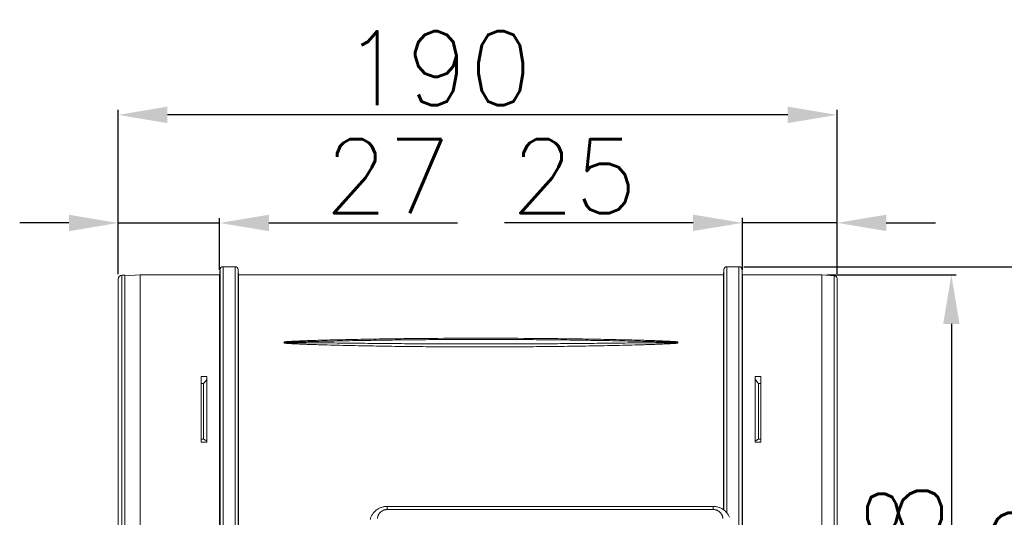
# Model space of a CAD drawing. Header units: inches. Extents: x 3114 to 4554, y 3227 to 4155.
# Tile 45 of 47: x 3803 to 4063, y 3812 to 3944. Entities that reach past the tile are written whole.
import ezdxf

# ---------------------------------------------------------------- set-up
doc = ezdxf.new("R2010")
doc.units = ezdxf.units.IN
doc.header["$MEASUREMENT"] = 0
doc.layers.add('120', color=7, linetype='Continuous', true_color=0xffffff)
doc.layers.add('200', color=7, linetype='Continuous', true_color=0xffffff)
doc.styles.add('标题栏英文', font='romans.shx')
doc.dimstyles.new('200', dxfattribs={"dimscale": 1.3, "dimtxt": 15, "dimasz": 10, "dimexe": 1, "dimexo": 1, "dimgap": 2, "dimtad": 1, "dimdec": 0, "dimdsep": 46, "dimtxsty": '标题栏英文', "dimcen": 0, "dimclrd": 251, "dimclre": 251, "dimclrt": 251, "dimadec": 0, "dimazin": 0, "dimtp": 0.002, "dimtm": 0.002, "dimtfac": 1, "dimtdec": 0, "dimtmove": 0, "dimatfit": 3, "dimfxl": 1.25, "dimtzin": 0, "dimlwd": -1, "dimlwe": -1, "dimarcsym": 0})

# ---------------------------------------------------------------- blocks, each defined once
blk = doc.blocks.new('*D356')
at = {"color": 251, "transparency": 16777216}
for p, q in [((4015.71, 3876.45), (4049.89, 3876.45)), ((4048.59, 3863.45), (4048.59, 3691.55)), ((4015.71, 3678.55), (4049.89, 3678.55))]:
    blk.add_line(p, q, dxfattribs=at)
for points in [[(4046.43, 3863.45), (4050.76, 3863.45), (4048.59, 3876.45)], [(4046.43, 3691.55), (4050.76, 3691.55), (4048.59, 3678.55)]]:
    blk.add_solid(points, dxfattribs=at)
at = {"layer": 'Defpoints', "color": 0, "transparency": 16777216}
for p in [(4014.41, 3876.45), (4014.41, 3678.55), (4048.59, 3678.55)]:
    blk.add_point(p, dxfattribs=at)
at = {"color": 251, "lineweight": 18, "transparency": 16777216, "insert": (4036.24, 3788.46), "char_height": 19.5, "attachment_point": 5, "rotation": 90, "style": '标题栏英文'}
blk.add_mtext('%%c198', dxfattribs=at)
blk = doc.blocks.new('*D357')
at = {"color": 251, "transparency": 16777216}
for p, q in [((3993.82, 3878.55), (4083.27, 3878.55)), ((4081.97, 3865.55), (4081.97, 3689.44)), ((3993.82, 3676.44), (4083.27, 3676.44))]:
    blk.add_line(p, q, dxfattribs=at)
for points in [[(4079.81, 3865.55), (4084.14, 3865.55), (4081.97, 3878.55)], [(4079.81, 3689.44), (4084.14, 3689.44), (4081.97, 3676.44)]]:
    blk.add_solid(points, dxfattribs=at)
at = {"layer": 'Defpoints', "color": 0, "transparency": 16777216}
for p in [(3992.52, 3878.55), (3992.52, 3676.44), (4081.97, 3676.44)]:
    blk.add_point(p, dxfattribs=at)
at = {"color": 251, "lineweight": 18, "transparency": 16777216, "insert": (4069.62, 3783.5), "char_height": 19.5, "attachment_point": 5, "rotation": 90, "style": '标题栏英文'}
blk.add_mtext('%%c202', dxfattribs=at)
blk = doc.blocks.new('*D358')
at = {"color": 251, "transparency": 16777216}
for p, q in [((3828.61, 3876.61), (3828.61, 3919.97)), ((4005.41, 3918.67), (3841.61, 3918.67)), ((4018.41, 3876.7), (4018.41, 3919.97))]:
    blk.add_line(p, q, dxfattribs=at)
for points in [[(3841.61, 3920.84), (3841.61, 3916.5), (3828.61, 3918.67)], [(4005.41, 3920.84), (4005.41, 3916.5), (4018.41, 3918.67)]]:
    blk.add_solid(points, dxfattribs=at)
at = {"layer": 'Defpoints', "color": 0, "transparency": 16777216}
for p in [(3828.61, 3918.67), (3828.61, 3875.31), (4018.41, 3875.4)]:
    blk.add_point(p, dxfattribs=at)
at = {"color": 251, "lineweight": 18, "transparency": 16777216, "insert": (3912.91, 3931.02), "char_height": 19.5, "attachment_point": 5, "style": '标题栏英文'}
blk.add_mtext('190', dxfattribs=at)
blk = doc.blocks.new('*D359')
at = {"color": 251, "transparency": 16777216}
for p, q in [((3980.42, 3890.15), (3930.64, 3890.15)), ((3993.42, 3877.75), (3993.42, 3891.45)), ((4018.41, 3890.15), (3993.42, 3890.15)), ((4018.41, 3876.7), (4018.41, 3891.45)), ((4031.41, 3890.15), (4044.41, 3890.15))]:
    blk.add_line(p, q, dxfattribs=at)
for points in [[(3980.42, 3892.32), (3980.42, 3887.99), (3993.42, 3890.15)], [(4031.41, 3892.32), (4031.41, 3887.99), (4018.41, 3890.15)]]:
    blk.add_solid(points, dxfattribs=at)
at = {"layer": 'Defpoints', "color": 0, "transparency": 16777216}
for p in [(4018.41, 3890.15), (3993.42, 3876.45), (4018.41, 3875.4)]:
    blk.add_point(p, dxfattribs=at)
at = {"color": 251, "lineweight": 18, "transparency": 16777216, "insert": (3949.03, 3902.5), "char_height": 19.5, "attachment_point": 5, "style": '标题栏英文'}
blk.add_mtext('25', dxfattribs=at)
blk = doc.blocks.new('*D360')
at = {"color": 251, "transparency": 16777216}
for p, q in [((3815.61, 3890.13), (3802.61, 3890.13)), ((3828.61, 3876.61), (3828.61, 3891.43)), ((3828.61, 3890.13), (3855.4, 3890.13)), ((3855.4, 3877.75), (3855.4, 3891.43)), ((3868.4, 3890.13), (3918.17, 3890.13))]:
    blk.add_line(p, q, dxfattribs=at)
for points in [[(3815.61, 3892.29), (3815.61, 3887.96), (3828.61, 3890.13)], [(3868.4, 3892.29), (3868.4, 3887.96), (3855.4, 3890.13)]]:
    blk.add_solid(points, dxfattribs=at)
at = {"layer": 'Defpoints', "color": 0, "transparency": 16777216}
for p in [(3828.61, 3890.13), (3855.4, 3876.45), (3828.61, 3875.31)]:
    blk.add_point(p, dxfattribs=at)
at = {"color": 251, "lineweight": 18, "transparency": 16777216, "insert": (3899.79, 3902.48), "char_height": 19.5, "attachment_point": 5, "style": '标题栏英文'}
blk.add_mtext('27', dxfattribs=at)

msp = doc.modelspace()

# ---------------------------------------------------------------- linework, layer by layer
at = {"layer": '120', "color": 7, "linetype": 'Continuous', "lineweight": 0}
for p, q in [((3834.41, 3876.45), (3830.41, 3876.15)), ((3855.4, 3876.45), (3834.41, 3876.45)), ((3834.41, 3680.05), (3834.41, 3876.45)), ((3855.4, 3876.45), (3855.4, 3680.05)), ((3855.5, 3877.81), (3855.5, 3677.19)), ((3859.49, 3878.55), (3856.29, 3878.55)), ((3856.29, 3878.55), (3856.29, 3676.44)), ((3859.49, 3676.44), (3859.49, 3878.55)), ((3860.29, 3677.19), (3860.29, 3877.81)), ((3988.44, 3876.45), (3860.38, 3876.45)), ((3860.38, 3680.05), (3860.38, 3876.45)), ((3988.53, 3877.81), (3988.44, 3876.45)), ((3988.44, 3876.45), (3988.44, 3814.41)), ((3988.53, 3877.81), (3988.53, 3814.35)), ((3992.52, 3878.55), (3989.33, 3878.55)), ((3989.33, 3878.55), (3989.33, 3813.53)), ((3992.52, 3676.44), (3992.52, 3878.55)), ((3993.32, 3677.19), (3993.32, 3877.81)), ((4014.41, 3876.45), (3993.42, 3876.45)), ((3993.42, 3680.05), (3993.42, 3876.45)), ((4017.67, 3876.2), (4014.41, 3876.45)), ((4014.41, 3876.45), (4014.41, 3680.05)), ((4017.67, 3678.79), (4017.67, 3876.2)), ((4018.41, 3679.59), (4018.41, 3875.4)), ((3872.41, 3858.55), (3872.41, 3858.73)), ((3872.41, 3858.38), (3872.41, 3858.55)), ((3976.41, 3858.73), (3976.41, 3858.55)), ((3976.41, 3858.55), (3976.41, 3858.38)), ((3850.51, 3832.19), (3850.51, 3849.54)), ((3850.51, 3849.54), (3852.02, 3849.54)), ((3850.51, 3847.68), (3851.16, 3847.68)), ((3852.02, 3832.19), (3852.02, 3849.54)), ((3998.31, 3849.54), (3996.8, 3849.54)), ((3996.8, 3832.19), (3996.8, 3849.54)), ((3997.66, 3847.68), (3998.31, 3847.68)), ((3998.31, 3832.19), (3998.31, 3849.54)), ((3850.51, 3833.01), (3851.16, 3833.01)), ((3852.02, 3832.19), (3850.51, 3832.19)), ((3998.31, 3832.19), (3996.8, 3832.19)), ((3997.66, 3833.01), (3998.31, 3833.01))]:
    msp.add_line(p, q, dxfattribs=at)
for centre, radius, start, end in [((5280.16, 3777.5), 1428.19, 175.97244, 176.02717), ((3856.29, 3877.75), 0.8, 90, 175.9724), ((3859.49, 3877.75), 0.8, 4.0276, 90), ((2435.62, 3777.5), 1428.19, 3.97283, 4.02756), ((3989.33, 3877.75), 0.8, 90, 175.9998), ((3992.52, 3877.75), 0.8, 4.0276, 90), ((2568.65, 3777.5), 1428.19, 3.97283, 4.02756), ((4017.61, 3875.4), 0.8, 0, 85.7108)]:
    msp.add_arc(centre, radius, start, end, dxfattribs=at)
for centre, major_axis, ratio, start_param, end_param in [((3920.57, 3799.12), (85.71, 0), 0.965926, 2.497822, 2.514677), ((3928.25, 3799.12), (85.71, 0), 0.965926, 0.626915, 0.643771), ((3920.57, 3854.08), (-85.45, 0), 0.422618, 0.622819, 0.639817), ((3928.25, 3854.08), (-85.45, 0), 0.422618, 2.501775, 2.518774)]:
    msp.add_ellipse(centre, major_axis=major_axis, ratio=ratio, start_param=start_param, end_param=end_param, dxfattribs=at)
for points, knots in [([(3872.41, 3858.73), (3872.54, 3858.74), (3872.68, 3858.75), (3872.95, 3858.77), (3873.08, 3858.78), (3873.48, 3858.81), (3873.75, 3858.82), (3874.29, 3858.86), (3874.56, 3858.87), (3875.1, 3858.9), (3875.37, 3858.91), (3876.18, 3858.95), (3876.72, 3858.97), (3877.8, 3859.01), (3878.34, 3859.03), (3879.43, 3859.07), (3879.97, 3859.09), (3881.05, 3859.12), (3881.59, 3859.14), (3883.21, 3859.18), (3884.3, 3859.21), (3886.46, 3859.27), (3887.54, 3859.29), (3889.71, 3859.34), (3890.79, 3859.36), (3894.04, 3859.42), (3896.21, 3859.46), (3900.54, 3859.52), (3902.71, 3859.55), (3907.04, 3859.6), (3909.21, 3859.62), (3915.71, 3859.67), (3924.38, 3859.7), (3933.05, 3859.67), (3939.55, 3859.62), (3941.71, 3859.6), (3946.05, 3859.55), (3948.21, 3859.53), (3952.54, 3859.46), (3954.71, 3859.42), (3957.96, 3859.36), (3959.04, 3859.34), (3961.21, 3859.29), (3962.29, 3859.27), (3964.46, 3859.21), (3965.55, 3859.18), (3967.17, 3859.14), (3967.71, 3859.12), (3968.8, 3859.09), (3969.34, 3859.07), (3970.43, 3859.03), (3970.97, 3859.01), (3972.06, 3858.97), (3972.6, 3858.95), (3973.41, 3858.91), (3973.69, 3858.9), (3974.23, 3858.87), (3974.5, 3858.86), (3975.04, 3858.83), (3975.32, 3858.81), (3975.73, 3858.78), (3975.86, 3858.77), (3976.14, 3858.75), (3976.27, 3858.74), (3976.41, 3858.73)], [0, 0, 0, 0, 0.003906, 0.003906, 0.007813, 0.007813, 0.015625, 0.015625, 0.023438, 0.023438, 0.03125, 0.03125, 0.046875, 0.046875, 0.0625, 0.0625, 0.078125, 0.078125, 0.09375, 0.09375, 0.125, 0.125, 0.15625, 0.15625, 0.1875, 0.1875, 0.25, 0.25, 0.3125, 0.3125, 0.375, 0.375, 0.5, 0.625, 0.625, 0.6875, 0.6875, 0.75, 0.75, 0.8125, 0.8125, 0.84375, 0.84375, 0.875, 0.875, 0.90625, 0.90625, 0.921875, 0.921875, 0.9375, 0.9375, 0.953125, 0.953125, 0.96875, 0.96875, 0.976563, 0.976563, 0.984375, 0.984375, 0.992188, 0.992188, 0.996094, 0.996094, 1, 1, 1, 1]), ([(3872.41, 3858.73), (3872.45, 3858.71), (3872.5, 3858.7), (3872.6, 3858.66), (3872.64, 3858.65), (3872.69, 3858.64)], [0, 0, 0, 0, 0.5, 0.5, 1, 1, 1, 1]), ([(3872.69, 3858.64), (3872.67, 3858.63), (3872.64, 3858.63), (3872.6, 3858.61), (3872.57, 3858.61), (3872.53, 3858.59), (3872.5, 3858.59), (3872.46, 3858.57), (3872.43, 3858.56), (3872.41, 3858.55)], [0, 0, 0, 0, 0.241061, 0.241061, 0.48966, 0.48966, 0.743621, 0.743621, 1, 1, 1, 1]), ([(3872.69, 3858.49), (3872.64, 3858.5), (3872.55, 3858.52), (3872.46, 3858.54), (3872.41, 3858.55)], [0, 0, 0, 0, 0.481503, 1, 1, 1, 1]), ([(3872.69, 3858.49), (3872.64, 3858.47), (3872.6, 3858.45), (3872.5, 3858.41), (3872.45, 3858.39), (3872.41, 3858.38)], [0, 0, 0, 0, 0.5, 0.5, 1, 1, 1, 1]), ([(3872.41, 3858.38), (3872.54, 3858.36), (3872.68, 3858.35), (3872.95, 3858.33), (3873.09, 3858.32), (3873.5, 3858.29), (3873.77, 3858.28), (3874.31, 3858.25), (3874.59, 3858.23), (3875.13, 3858.2), (3875.4, 3858.19), (3876.22, 3858.15), (3876.76, 3858.13), (3877.85, 3858.09), (3878.39, 3858.07), (3879.47, 3858.03), (3880.02, 3858.01), (3881.1, 3857.98), (3881.65, 3857.96), (3883.27, 3857.91), (3884.36, 3857.88), (3886.53, 3857.82), (3887.61, 3857.8), (3889.78, 3857.75), (3890.87, 3857.73), (3894.12, 3857.66), (3896.29, 3857.62), (3900.63, 3857.55), (3902.8, 3857.52), (3907.14, 3857.48), (3909.3, 3857.45), (3915.81, 3857.41), (3920.14, 3857.39), (3926.64, 3857.39), (3928.81, 3857.39), (3933.14, 3857.41), (3935.3, 3857.42), (3939.63, 3857.46), (3941.8, 3857.48), (3946.13, 3857.53), (3948.3, 3857.56), (3952.62, 3857.62), (3954.79, 3857.66), (3958.04, 3857.73), (3959.12, 3857.75), (3961.28, 3857.8), (3962.36, 3857.83), (3964.53, 3857.88), (3965.61, 3857.91), (3967.23, 3857.96), (3967.77, 3857.98), (3968.85, 3858.01), (3969.39, 3858.03), (3970.47, 3858.07), (3971.01, 3858.09), (3972.09, 3858.13), (3972.63, 3858.15), (3973.44, 3858.19), (3973.71, 3858.2), (3974.25, 3858.23), (3974.52, 3858.25), (3975.06, 3858.28), (3975.33, 3858.29), (3975.74, 3858.32), (3975.87, 3858.33), (3976.14, 3858.35), (3976.27, 3858.36), (3976.41, 3858.38)], [0, 0, 0, 0, 0.003906, 0.003906, 0.007812, 0.007812, 0.015625, 0.015625, 0.023438, 0.023438, 0.03125, 0.03125, 0.046875, 0.046875, 0.0625, 0.0625, 0.078125, 0.078125, 0.09375, 0.09375, 0.125, 0.125, 0.15625, 0.15625, 0.1875, 0.1875, 0.25, 0.25, 0.3125, 0.3125, 0.375, 0.375, 0.5, 0.5, 0.5625, 0.5625, 0.625, 0.625, 0.6875, 0.6875, 0.75, 0.75, 0.8125, 0.8125, 0.84375, 0.84375, 0.875, 0.875, 0.90625, 0.90625, 0.921875, 0.921875, 0.9375, 0.9375, 0.953125, 0.953125, 0.96875, 0.96875, 0.976563, 0.976563, 0.984375, 0.984375, 0.992188, 0.992188, 0.996094, 0.996094, 1, 1, 1, 1]), ([(3976.13, 3858.64), (3975.99, 3858.64), (3975.86, 3858.64), (3975.59, 3858.65), (3975.45, 3858.65), (3975.05, 3858.66), (3974.78, 3858.66), (3974.24, 3858.68), (3973.97, 3858.68), (3973.43, 3858.7), (3973.16, 3858.7), (3972.36, 3858.72), (3971.82, 3858.74), (3970.74, 3858.76), (3970.2, 3858.78), (3968.59, 3858.82), (3967.51, 3858.84), (3965.35, 3858.89), (3964.28, 3858.92), (3961.05, 3858.98), (3958.89, 3859.03), (3954.58, 3859.1), (3952.43, 3859.14), (3948.12, 3859.2), (3945.96, 3859.23), (3941.65, 3859.27), (3939.5, 3859.29), (3935.19, 3859.32), (3933.03, 3859.33), (3928.72, 3859.35), (3926.56, 3859.35), (3922.25, 3859.35), (3920.1, 3859.35), (3915.79, 3859.33), (3913.63, 3859.32), (3909.32, 3859.29), (3907.17, 3859.27), (3902.86, 3859.23), (3900.7, 3859.2), (3896.39, 3859.14), (3894.24, 3859.1), (3889.93, 3859.03), (3887.77, 3858.98), (3884.54, 3858.92), (3883.46, 3858.89), (3881.31, 3858.84), (3880.23, 3858.82), (3878.61, 3858.78), (3878.08, 3858.76), (3877, 3858.74), (3876.46, 3858.72), (3875.65, 3858.7), (3875.38, 3858.7), (3874.84, 3858.68), (3874.57, 3858.68), (3874.04, 3858.66), (3873.77, 3858.66), (3873.36, 3858.65), (3873.23, 3858.65), (3872.96, 3858.64), (3872.82, 3858.64), (3872.69, 3858.64)], [0, 0, 0, 0, 0.003906, 0.003906, 0.007812, 0.007812, 0.015625, 0.015625, 0.023437, 0.023437, 0.03125, 0.03125, 0.046875, 0.046875, 0.0625, 0.0625, 0.09375, 0.09375, 0.125, 0.125, 0.1875, 0.1875, 0.25, 0.25, 0.3125, 0.3125, 0.375, 0.375, 0.4375, 0.4375, 0.5, 0.5, 0.5625, 0.5625, 0.625, 0.625, 0.6875, 0.6875, 0.75, 0.75, 0.8125, 0.8125, 0.875, 0.875, 0.90625, 0.90625, 0.9375, 0.9375, 0.953125, 0.953125, 0.96875, 0.96875, 0.976563, 0.976563, 0.984375, 0.984375, 0.992188, 0.992188, 0.996094, 0.996094, 1, 1, 1, 1]), ([(3872.69, 3858.64), (3872.69, 3858.62), (3872.69, 3858.59), (3872.69, 3858.54), (3872.69, 3858.52), (3872.69, 3858.49)], [0, 0, 0, 0, 0.5, 0.5, 1, 1, 1, 1]), ([(3872.69, 3858.49), (3872.82, 3858.49), (3872.96, 3858.49), (3873.23, 3858.49), (3873.36, 3858.49), (3873.77, 3858.49), (3874.04, 3858.49), (3874.57, 3858.49), (3874.84, 3858.49), (3875.38, 3858.49), (3875.65, 3858.49), (3876.46, 3858.49), (3877, 3858.49), (3878.08, 3858.48), (3878.61, 3858.48), (3880.23, 3858.47), (3881.31, 3858.46), (3883.46, 3858.44), (3884.54, 3858.43), (3887.77, 3858.4), (3889.93, 3858.37), (3894.23, 3858.33), (3896.39, 3858.31), (3900.7, 3858.27), (3902.85, 3858.25), (3907.16, 3858.22), (3909.32, 3858.21), (3913.63, 3858.19), (3915.79, 3858.18), (3920.1, 3858.17), (3922.25, 3858.16), (3926.56, 3858.16), (3928.72, 3858.17), (3933.03, 3858.18), (3935.18, 3858.19), (3939.5, 3858.21), (3941.65, 3858.22), (3945.96, 3858.25), (3948.12, 3858.27), (3952.43, 3858.31), (3954.58, 3858.33), (3958.89, 3858.37), (3961.05, 3858.4), (3964.28, 3858.43), (3965.35, 3858.44), (3967.51, 3858.46), (3968.59, 3858.47), (3970.2, 3858.48), (3970.74, 3858.48), (3971.82, 3858.49), (3972.36, 3858.49), (3973.16, 3858.49), (3973.43, 3858.49), (3973.97, 3858.49), (3974.24, 3858.49), (3974.78, 3858.49), (3975.05, 3858.49), (3975.45, 3858.49), (3975.59, 3858.49), (3975.86, 3858.49), (3975.99, 3858.49), (3976.13, 3858.49)], [0, 0, 0, 0, 0.003906, 0.003906, 0.007813, 0.007813, 0.015625, 0.015625, 0.023438, 0.023438, 0.03125, 0.03125, 0.046875, 0.046875, 0.0625, 0.0625, 0.09375, 0.09375, 0.125, 0.125, 0.1875, 0.1875, 0.25, 0.25, 0.3125, 0.3125, 0.375, 0.375, 0.4375, 0.4375, 0.5, 0.5, 0.5625, 0.5625, 0.625, 0.625, 0.6875, 0.6875, 0.75, 0.75, 0.8125, 0.8125, 0.875, 0.875, 0.90625, 0.90625, 0.9375, 0.9375, 0.953125, 0.953125, 0.96875, 0.96875, 0.976562, 0.976562, 0.984375, 0.984375, 0.992187, 0.992187, 0.996094, 0.996094, 1, 1, 1, 1]), ([(3976.13, 3858.64), (3976.17, 3858.65), (3976.22, 3858.66), (3976.31, 3858.7), (3976.36, 3858.71), (3976.41, 3858.73)], [0, 0, 0, 0, 0.5, 0.5, 1, 1, 1, 1]), ([(3976.13, 3858.64), (3976.17, 3858.63), (3976.27, 3858.6), (3976.36, 3858.57), (3976.41, 3858.55)], [0, 0, 0, 0, 0.482002, 1, 1, 1, 1]), ([(3976.13, 3858.49), (3976.13, 3858.52), (3976.13, 3858.54), (3976.13, 3858.59), (3976.13, 3858.62), (3976.13, 3858.64)], [0, 0, 0, 0, 0.5, 0.5, 1, 1, 1, 1]), ([(3976.13, 3858.49), (3976.15, 3858.49), (3976.17, 3858.5), (3976.22, 3858.51), (3976.24, 3858.52), (3976.29, 3858.53), (3976.31, 3858.53), (3976.36, 3858.54), (3976.38, 3858.55), (3976.41, 3858.55)], [0, 0, 0, 0, 0.241062, 0.241062, 0.48966, 0.48966, 0.743621, 0.743621, 1, 1, 1, 1]), ([(3976.41, 3858.38), (3976.36, 3858.39), (3976.31, 3858.41), (3976.22, 3858.45), (3976.17, 3858.47), (3976.13, 3858.49)], [0, 0, 0, 0, 0.5, 0.5, 1, 1, 1, 1])]:
    msp.add_open_spline(points, degree=3, knots=knots, dxfattribs=at)
for points in [[(3851.16, 3847.68), (3851.16, 3846.56), (3851.16, 3844.27), (3851.16, 3840.68), (3851.16, 3836.93), (3851.16, 3834.34), (3851.16, 3833.01)], [(3997.66, 3833.01), (3997.66, 3834.34), (3997.66, 3836.93), (3997.66, 3840.68), (3997.66, 3844.27), (3997.66, 3846.56), (3997.66, 3847.68)]]:
    msp.add_open_spline(points, degree=3, dxfattribs=at)
at = {"layer": '200', "color": 7, "linetype": 'Continuous', "lineweight": 0}
for p, q in [((3830.41, 3876.31), (3829.61, 3876.31)), ((3829.61, 3680.18), (3829.61, 3876.31)), ((3830.41, 3680.18), (3830.41, 3876.31)), ((3828.61, 3875.31), (3828.61, 3681.17)), ((3985.68, 3815.25), (3899.67, 3815.25)), ((3899.67, 3814.42), (3899.67, 3815.25)), ((3985.68, 3814.42), (3899.67, 3814.42)), ((3985.68, 3814.42), (3985.68, 3815.25))]:
    msp.add_line(p, q, dxfattribs=at)
msp.add_arc((3829.61, 3875.31), 1, 90, 180, dxfattribs=at)
for points, knots in [([(3899.67, 3815.23), (3899.5, 3815.24), (3899.05, 3815.24), (3898.32, 3815.09), (3897.54, 3814.78), (3896.82, 3814.35), (3896.2, 3813.79), (3895.7, 3813.13), (3895.36, 3812.46), (3895.24, 3812), (3895.2, 3811.79)], [0, 0, 0, 0, 0.081296, 0.215302, 0.350674, 0.485646, 0.621231, 0.75871, 0.895662, 1, 1, 1, 1]), ([(3899.67, 3814.42), (3899.62, 3814.42), (3899.53, 3814.42), (3899.4, 3814.41), (3899.27, 3814.4), (3899.09, 3814.37), (3898.88, 3814.31), (3898.55, 3814.2), (3898.17, 3814), (3897.79, 3813.69), (3897.54, 3813.39), (3897.38, 3813.13), (3897.26, 3812.9), (3897.17, 3812.64), (3897.11, 3812.35), (3897.09, 3812.15), (3897.09, 3812.05)], [0, 0, 0, 0, 0.031201, 0.062338, 0.093522, 0.124861, 0.187196, 0.250133, 0.374852, 0.499727, 0.624902, 0.686972, 0.749592, 0.832884, 0.916016, 1, 1, 1, 1]), ([(3989.99, 3812.39), (3989.89, 3812.64), (3989.65, 3813.13), (3989.15, 3813.79), (3988.52, 3814.35), (3987.8, 3814.79), (3987, 3815.09), (3986.28, 3815.24), (3985.84, 3815.24), (3985.68, 3815.23)], [0, 0, 0, 0, 0.151702, 0.304534, 0.459109, 0.611192, 0.764682, 0.915255, 1, 1, 1, 1]), ([(3988.26, 3812.05), (3988.26, 3812.1), (3988.26, 3812.2), (3988.24, 3812.35), (3988.21, 3812.49), (3988.18, 3812.64), (3988.13, 3812.78), (3988.07, 3812.94), (3987.98, 3813.13), (3987.81, 3813.39), (3987.56, 3813.69), (3987.18, 3814), (3986.8, 3814.2), (3986.48, 3814.31), (3986.22, 3814.38), (3985.95, 3814.42), (3985.77, 3814.42), (3985.68, 3814.42)], [0, 0, 0, 0, 0.042102, 0.083869, 0.125423, 0.16689, 0.208398, 0.250071, 0.312802, 0.37498, 0.499771, 0.624441, 0.749366, 0.812017, 0.874069, 0.937129, 1, 1, 1, 1])]:
    msp.add_open_spline(points, degree=3, knots=knots, dxfattribs=at)

# ---------------------------------------------------------------- dimensions: what is measured, and where the dimension line sits
at = {"lineweight": 18}
for base, p1, p2, picture, middle in [((3828.61, 3918.67), (4018.41, 3875.4), (3828.61, 3875.31), '*D358', (3912.91, 3918.67)), ((3828.61, 3890.13), (3855.4, 3876.45), (3828.61, 3875.31), '*D360', (3899.79, 3890.13)), ((4018.41, 3890.15), (3993.42, 3876.45), (4018.41, 3875.4), '*D359', (3949.03, 3890.15))]:
    dim = msp.add_linear_dim(base=base, p1=p1, p2=p2, dimstyle='200', dxfattribs=at)
    dim.commit()
    dim.dimension.update_dxf_attribs({"geometry": picture, "text_midpoint": middle, "dimtype": 160})
for base, p1, p2, picture, middle in [((4081.97, 3676.44), (3992.52, 3878.55), (3992.52, 3676.44), '*D357', (4081.97, 3783.5)), ((4048.59, 3678.55), (4014.41, 3876.45), (4014.41, 3678.55), '*D356', (4048.59, 3788.46))]:
    dim = msp.add_linear_dim(base=base, p1=p1, p2=p2, angle=90, text='%%c<>', dimstyle='200', dxfattribs=at)
    dim.commit()
    dim.dimension.update_dxf_attribs({"geometry": picture, "text_midpoint": middle, "dimtype": 160})

doc.saveas('drawing.dxf')
